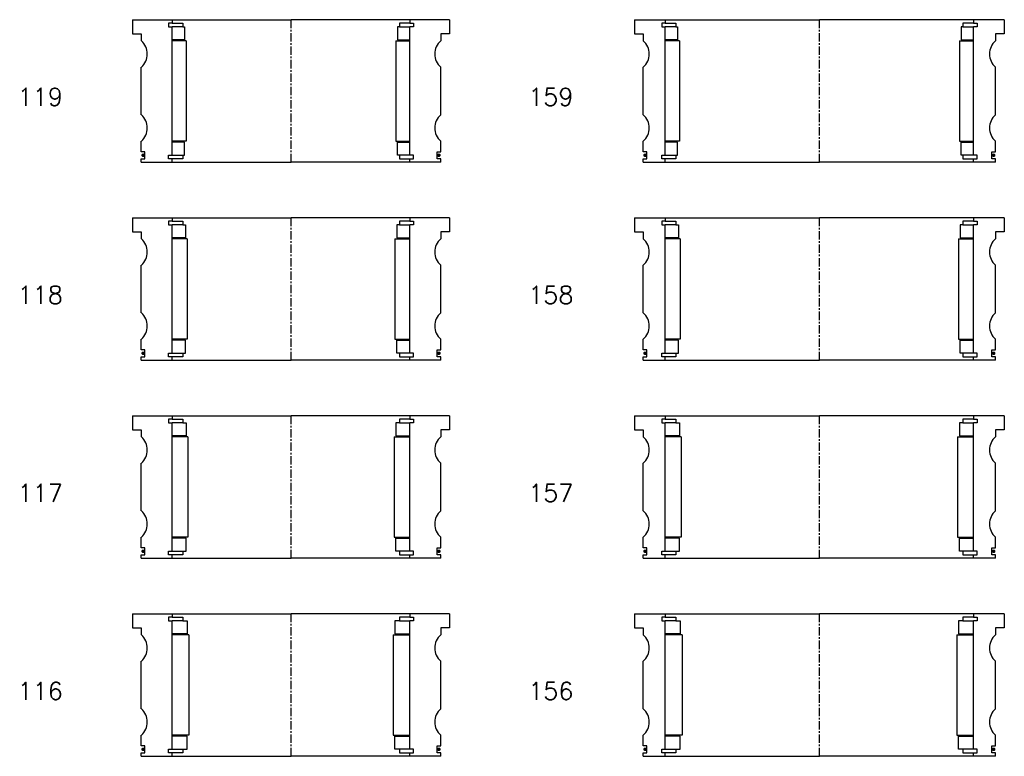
# Model space of a CAD drawing. Extents: x -2018 to 705, y -3434 to 10376.
# Tile 47 of 50: x 146 to 705, y 7708 to 8126. Entities that reach past the tile are written whole.
import ezdxf

# ---------------------------------------------------------------- set-up
doc = ezdxf.new("R2010")
doc.units = 0
doc.header["$LTSCALE"] = 0.15
doc.linetypes.add('CENTER', pattern=[50.8, 31.75, -6.35, 6.35, -6.35])
doc.layers.get('0').update_dxf_attribs({"linetype": 'CONTINUOUS'})
doc.layers.add('CENTER', color=9, linetype='CENTER')
doc.styles.add('ROMANS', font='romans')

# ---------------------------------------------------------------- blocks, each defined once
blk = doc.blocks.new('6S159210T')
for p, q in [((-105, 40.5), (-87.5, 40.5)), ((-105, 40.5), (-105, 32.5)), ((-87.5, 40.5), (0, 40.5)), ((-87.5, 40.5), (-87.5, 38.5)), ((87.5, 40.5), (0, 40.5)), ((87.5, 40.5), (87.5, 38.5)), ((105, 40.5), (87.5, 40.5)), ((105, 40.5), (105, 32.5)), ((-87.5, 38.5), (-89.5, 38.5)), ((-89.5, 38.5), (-89.5, 36.5)), ((-89.5, 36.5), (-87.5, 36.5)), ((-87.5, 38.5), (-81.5, 38.5)), ((-87.5, -36.5), (-87.5, 36.5)), ((-81.5, 36.5), (-87.5, 36.5)), ((-81.5, 38.5), (-81.5, 36.5)), ((-81.5, 36.5), (-80.5, 36.5)), ((-80.5, 36.5), (-80.5, 29)), ((81.5, 36.5), (80.5, 36.5)), ((80.5, 36.5), (80.5, 29)), ((87.5, 38.5), (81.5, 38.5)), ((81.5, 38.5), (81.5, 36.5)), ((81.5, 36.5), (87.5, 36.5)), ((87.5, 38.5), (89.5, 38.5)), ((89.5, 36.5), (87.5, 36.5)), ((87.5, -36.5), (87.5, 36.5)), ((89.5, 38.5), (89.5, 36.5)), ((-105, 32.5), (-100, 32.5)), ((-100, 32.5), (-100, 28.5)), ((-80.5, 29), (-87.5, 29)), ((-79.5, 28.5), (-87.5, 28.5)), ((-79.5, 28.5), (-79.5, -28.5)), ((79.5, 28.5), (79.5, -28.5)), ((79.5, 28.5), (87.5, 28.5)), ((80.5, 29), (87.5, 29)), ((100, 32.5), (100, 28.5)), ((105, 32.5), (100, 32.5)), ((-100, -13.5), (-100, 13.5)), ((100, -13.5), (100, 13.5)), ((-100, -34.5), (-100, -28.5)), ((-79.5, -28.5), (-87.5, -28.5)), ((-80.5, -29), (-87.5, -29)), ((-80.5, -36.5), (-80.5, -29)), ((79.5, -28.5), (87.5, -28.5)), ((80.5, -36.5), (80.5, -29)), ((80.5, -29), (87.5, -29)), ((100, -34.5), (100, -28.5)), ((-98, -34.5), (-100, -34.5)), ((-100, -40.5), (-100, -38.5)), ((-100, -38.5), (-98, -38.5)), ((-98, -38.5), (-98, -34.5)), ((-89.5, -38.5), (-89.5, -36.5)), ((-89.5, -36.5), (-87.5, -36.5)), ((-87.5, -38.5), (-89.5, -38.5)), ((-87.5, -36.5), (-81.5, -36.5)), ((-87.5, -40.5), (-87.5, -38.5)), ((-81.5, -38.5), (-87.5, -38.5)), ((-81.5, -36.5), (-81.5, -38.5)), ((-81.5, -36.5), (-80.5, -36.5)), ((81.5, -36.5), (80.5, -36.5)), ((87.5, -36.5), (81.5, -36.5)), ((81.5, -36.5), (81.5, -38.5)), ((81.5, -38.5), (87.5, -38.5)), ((89.5, -36.5), (87.5, -36.5)), ((87.5, -40.5), (87.5, -38.5)), ((87.5, -38.5), (89.5, -38.5)), ((89.5, -38.5), (89.5, -36.5)), ((98, -38.5), (98, -34.5)), ((98, -34.5), (100, -34.5)), ((100, -38.5), (98, -38.5)), ((100, -40.5), (100, -38.5)), ((-100, -40.5), (-87.5, -40.5)), ((-87.5, -40.5), (0, -40.5)), ((87.5, -40.5), (0, -40.5)), ((100, -40.5), (87.5, -40.5))]:
    blk.add_line(p, q)
at = {"const_width": 0.95}
for points in [[(-98.45, -36.52, -1), (-99.5, -36.52, -1)], [(98.45, -36.52, 1), (99.5, -36.52, 1)]]:
    blk.add_lwpolyline(points, format="xyb", close=True, dxfattribs=at)
for centre, start, end in [((-106.61, 21), 311.4096, 48.5904), ((106.61, 21), 131.4096, 228.5904), ((-106.61, -21), 311.4096, 48.5904), ((106.61, -21), 131.4096, 228.5904)]:
    blk.add_arc(centre, 10, start, end)
at = {"layer": 'CENTER'}
blk.add_line((0, -40.5), (0, 40.5), dxfattribs=at)
blk = doc.blocks.new('6S158210T')
for p, q in [((-105, 40.5), (-87.5, 40.5)), ((-105, 40.5), (-105, 32.5)), ((-87.5, 40.5), (0, 40.5)), ((-87.5, 40.5), (-87.5, 38.5)), ((87.5, 40.5), (0, 40.5)), ((87.5, 40.5), (87.5, 38.5)), ((105, 40.5), (87.5, 40.5)), ((105, 40.5), (105, 32.5)), ((-87.5, 38.5), (-89.5, 38.5)), ((-89.5, 38.5), (-89.5, 36.5)), ((-89.5, 36.5), (-87.5, 36.5)), ((-87.5, 38.5), (-81.5, 38.5)), ((-87.5, -36.5), (-87.5, 36.5)), ((-81.5, 36.5), (-87.5, 36.5)), ((-81.5, 38.5), (-81.5, 36.5)), ((-81.5, 36.5), (-80, 36.5)), ((-80, 36.5), (-80, 29)), ((81.5, 36.5), (80, 36.5)), ((80, 36.5), (80, 29)), ((87.5, 38.5), (81.5, 38.5)), ((81.5, 38.5), (81.5, 36.5)), ((81.5, 36.5), (87.5, 36.5)), ((87.5, 38.5), (89.5, 38.5)), ((89.5, 36.5), (87.5, 36.5)), ((87.5, -36.5), (87.5, 36.5)), ((89.5, 38.5), (89.5, 36.5)), ((-105, 32.5), (-100, 32.5)), ((-100, 32.5), (-100, 28.5)), ((-80, 29), (-87.5, 29)), ((-79, 28.5), (-87.5, 28.5)), ((-79, 28.5), (-79, -28.5)), ((79, 28.5), (79, -28.5)), ((79, 28.5), (87.5, 28.5)), ((80, 29), (87.5, 29)), ((100, 32.5), (100, 28.5)), ((105, 32.5), (100, 32.5)), ((-100, -13.5), (-100, 13.5)), ((100, -13.5), (100, 13.5)), ((-100, -34.5), (-100, -28.5)), ((-79, -28.5), (-87.5, -28.5)), ((-80, -29), (-87.5, -29)), ((-80, -36.5), (-80, -29)), ((79, -28.5), (87.5, -28.5)), ((80, -36.5), (80, -29)), ((80, -29), (87.5, -29)), ((100, -34.5), (100, -28.5)), ((-98, -34.5), (-100, -34.5)), ((-100, -40.5), (-100, -38.5)), ((-100, -38.5), (-98, -38.5)), ((-98, -38.5), (-98, -34.5)), ((-89.5, -38.5), (-89.5, -36.5)), ((-89.5, -36.5), (-87.5, -36.5)), ((-87.5, -38.5), (-89.5, -38.5)), ((-87.5, -36.5), (-81.5, -36.5)), ((-87.5, -40.5), (-87.5, -38.5)), ((-81.5, -38.5), (-87.5, -38.5)), ((-81.5, -36.5), (-81.5, -38.5)), ((-81.5, -36.5), (-80, -36.5)), ((81.5, -36.5), (80, -36.5)), ((87.5, -36.5), (81.5, -36.5)), ((81.5, -36.5), (81.5, -38.5)), ((81.5, -38.5), (87.5, -38.5)), ((89.5, -36.5), (87.5, -36.5)), ((87.5, -40.5), (87.5, -38.5)), ((87.5, -38.5), (89.5, -38.5)), ((89.5, -38.5), (89.5, -36.5)), ((98, -38.5), (98, -34.5)), ((98, -34.5), (100, -34.5)), ((100, -38.5), (98, -38.5)), ((100, -40.5), (100, -38.5)), ((-100, -40.5), (-87.5, -40.5)), ((-87.5, -40.5), (0, -40.5)), ((87.5, -40.5), (0, -40.5)), ((100, -40.5), (87.5, -40.5))]:
    blk.add_line(p, q)
at = {"const_width": 0.95}
for points in [[(-98.45, -36.52, -1), (-99.5, -36.52, -1)], [(98.45, -36.52, 1), (99.5, -36.52, 1)]]:
    blk.add_lwpolyline(points, format="xyb", close=True, dxfattribs=at)
for centre, start, end in [((-106.61, 21), 311.4096, 48.5904), ((106.61, 21), 131.4096, 228.5904), ((-106.61, -21), 311.4096, 48.5904), ((106.61, -21), 131.4096, 228.5904)]:
    blk.add_arc(centre, 10, start, end)
at = {"layer": 'CENTER'}
blk.add_line((0, -40.5), (0, 40.5), dxfattribs=at)
blk = doc.blocks.new('6S157210T')
for p, q in [((-105, 40.5), (-87.5, 40.5)), ((-105, 40.5), (-105, 32.5)), ((-87.5, 40.5), (0, 40.5)), ((-87.5, 40.5), (-87.5, 38.5)), ((87.5, 40.5), (0, 40.5)), ((87.5, 40.5), (87.5, 38.5)), ((105, 40.5), (87.5, 40.5)), ((105, 40.5), (105, 32.5)), ((-87.5, 38.5), (-89.5, 38.5)), ((-89.5, 38.5), (-89.5, 36.5)), ((-89.5, 36.5), (-87.5, 36.5)), ((-87.5, 38.5), (-81.5, 38.5)), ((-87.5, -36.5), (-87.5, 36.5)), ((-81.5, 36.5), (-87.5, 36.5)), ((-81.5, 38.5), (-81.5, 36.5)), ((-81.5, 36.5), (-79.5, 36.5)), ((-79.5, 36.5), (-79.5, 29)), ((81.5, 36.5), (79.5, 36.5)), ((79.5, 36.5), (79.5, 29)), ((87.5, 38.5), (81.5, 38.5)), ((81.5, 38.5), (81.5, 36.5)), ((81.5, 36.5), (87.5, 36.5)), ((87.5, 38.5), (89.5, 38.5)), ((89.5, 36.5), (87.5, 36.5)), ((87.5, -36.5), (87.5, 36.5)), ((89.5, 38.5), (89.5, 36.5)), ((-105, 32.5), (-100, 32.5)), ((-100, 32.5), (-100, 28.5)), ((-79.5, 29), (-87.5, 29)), ((-78.5, 28.5), (-87.5, 28.5)), ((-78.5, 28.5), (-78.5, -28.5)), ((78.5, 28.5), (78.5, -28.5)), ((78.5, 28.5), (87.5, 28.5)), ((79.5, 29), (87.5, 29)), ((100, 32.5), (100, 28.5)), ((105, 32.5), (100, 32.5)), ((-100, -13.5), (-100, 13.5)), ((100, -13.5), (100, 13.5)), ((-100, -34.5), (-100, -28.5)), ((-78.5, -28.5), (-87.5, -28.5)), ((-79.5, -29), (-87.5, -29)), ((-79.5, -36.5), (-79.5, -29)), ((78.5, -28.5), (87.5, -28.5)), ((79.5, -36.5), (79.5, -29)), ((79.5, -29), (87.5, -29)), ((100, -34.5), (100, -28.5)), ((-98, -34.5), (-100, -34.5)), ((-100, -40.5), (-100, -38.5)), ((-100, -38.5), (-98, -38.5)), ((-98, -38.5), (-98, -34.5)), ((-89.5, -38.5), (-89.5, -36.5)), ((-89.5, -36.5), (-87.5, -36.5)), ((-87.5, -38.5), (-89.5, -38.5)), ((-87.5, -36.5), (-81.5, -36.5)), ((-87.5, -40.5), (-87.5, -38.5)), ((-81.5, -38.5), (-87.5, -38.5)), ((-81.5, -36.5), (-81.5, -38.5)), ((-81.5, -36.5), (-79.5, -36.5)), ((81.5, -36.5), (79.5, -36.5)), ((87.5, -36.5), (81.5, -36.5)), ((81.5, -36.5), (81.5, -38.5)), ((81.5, -38.5), (87.5, -38.5)), ((89.5, -36.5), (87.5, -36.5)), ((87.5, -40.5), (87.5, -38.5)), ((87.5, -38.5), (89.5, -38.5)), ((89.5, -38.5), (89.5, -36.5)), ((98, -38.5), (98, -34.5)), ((98, -34.5), (100, -34.5)), ((100, -38.5), (98, -38.5)), ((100, -40.5), (100, -38.5)), ((-100, -40.5), (-87.5, -40.5)), ((-87.5, -40.5), (0, -40.5)), ((87.5, -40.5), (0, -40.5)), ((100, -40.5), (87.5, -40.5))]:
    blk.add_line(p, q)
at = {"const_width": 0.95}
for points in [[(-98.45, -36.52, -1), (-99.5, -36.52, -1)], [(98.45, -36.52, 1), (99.5, -36.52, 1)]]:
    blk.add_lwpolyline(points, format="xyb", close=True, dxfattribs=at)
for centre, start, end in [((-106.61, 21), 311.4096, 48.5904), ((106.61, 21), 131.4096, 228.5904), ((-106.61, -21), 311.4096, 48.5904), ((106.61, -21), 131.4096, 228.5904)]:
    blk.add_arc(centre, 10, start, end)
at = {"layer": 'CENTER'}
blk.add_line((0, -40.5), (0, 40.5), dxfattribs=at)
blk = doc.blocks.new('6S156210T')
for p, q in [((-105, 40.5), (-87.5, 40.5)), ((-105, 40.5), (-105, 32.5)), ((-87.5, 40.5), (0, 40.5)), ((-87.5, 40.5), (-87.5, 38.5)), ((87.5, 40.5), (0, 40.5)), ((87.5, 40.5), (87.5, 38.5)), ((105, 40.5), (87.5, 40.5)), ((105, 40.5), (105, 32.5)), ((-87.5, 38.5), (-89.5, 38.5)), ((-89.5, 38.5), (-89.5, 36.5)), ((-89.5, 36.5), (-87.5, 36.5)), ((-87.5, 38.5), (-81.5, 38.5)), ((-87.5, -36.5), (-87.5, 36.5)), ((-81.5, 36.5), (-87.5, 36.5)), ((-81.5, 38.5), (-81.5, 36.5)), ((-81.5, 36.5), (-79, 36.5)), ((-79, 36.5), (-79, 29)), ((81.5, 36.5), (79, 36.5)), ((79, 36.5), (79, 29)), ((87.5, 38.5), (81.5, 38.5)), ((81.5, 38.5), (81.5, 36.5)), ((81.5, 36.5), (87.5, 36.5)), ((87.5, 38.5), (89.5, 38.5)), ((89.5, 36.5), (87.5, 36.5)), ((87.5, -36.5), (87.5, 36.5)), ((89.5, 38.5), (89.5, 36.5)), ((-105, 32.5), (-100, 32.5)), ((-100, 32.5), (-100, 28.5)), ((-79, 29), (-87.5, 29)), ((-78, 28.5), (-87.5, 28.5)), ((-78, 28.5), (-78, -28.5)), ((78, 28.5), (78, -28.5)), ((78, 28.5), (87.5, 28.5)), ((79, 29), (87.5, 29)), ((100, 32.5), (100, 28.5)), ((105, 32.5), (100, 32.5)), ((-100, -13.5), (-100, 13.5)), ((100, -13.5), (100, 13.5)), ((-100, -34.5), (-100, -28.5)), ((-78, -28.5), (-87.5, -28.5)), ((-79, -29), (-87.5, -29)), ((-79, -36.5), (-79, -29)), ((78, -28.5), (87.5, -28.5)), ((79, -36.5), (79, -29)), ((79, -29), (87.5, -29)), ((100, -34.5), (100, -28.5)), ((-98, -34.5), (-100, -34.5)), ((-100, -40.5), (-100, -38.5)), ((-100, -38.5), (-98, -38.5)), ((-98, -38.5), (-98, -34.5)), ((-89.5, -38.5), (-89.5, -36.5)), ((-89.5, -36.5), (-87.5, -36.5)), ((-87.5, -38.5), (-89.5, -38.5)), ((-87.5, -36.5), (-81.5, -36.5)), ((-87.5, -40.5), (-87.5, -38.5)), ((-81.5, -38.5), (-87.5, -38.5)), ((-81.5, -36.5), (-81.5, -38.5)), ((-81.5, -36.5), (-79, -36.5)), ((81.5, -36.5), (79, -36.5)), ((87.5, -36.5), (81.5, -36.5)), ((81.5, -36.5), (81.5, -38.5)), ((81.5, -38.5), (87.5, -38.5)), ((89.5, -36.5), (87.5, -36.5)), ((87.5, -40.5), (87.5, -38.5)), ((87.5, -38.5), (89.5, -38.5)), ((89.5, -38.5), (89.5, -36.5)), ((98, -38.5), (98, -34.5)), ((98, -34.5), (100, -34.5)), ((100, -38.5), (98, -38.5)), ((100, -40.5), (100, -38.5)), ((-100, -40.5), (-87.5, -40.5)), ((-87.5, -40.5), (0, -40.5)), ((87.5, -40.5), (0, -40.5)), ((100, -40.5), (87.5, -40.5))]:
    blk.add_line(p, q)
at = {"const_width": 0.95}
for points in [[(-98.45, -36.52, -1), (-99.5, -36.52, -1)], [(98.45, -36.52, 1), (99.5, -36.52, 1)]]:
    blk.add_lwpolyline(points, format="xyb", close=True, dxfattribs=at)
for centre, start, end in [((-106.61, 21), 311.4096, 48.5904), ((106.61, 21), 131.4096, 228.5904), ((-106.61, -21), 311.4096, 48.5904), ((106.61, -21), 131.4096, 228.5904)]:
    blk.add_arc(centre, 10, start, end)
at = {"layer": 'CENTER'}
blk.add_line((0, -40.5), (0, 40.5), dxfattribs=at)
blk = doc.blocks.new('6S119180T')
for p, q in [((-90, 40.5), (-67.5, 40.5)), ((-90, 40.5), (-90, 32.5)), ((-67.5, 40.5), (0, 40.5)), ((-67.5, 40.5), (-67.5, 38.5)), ((67.5, 40.5), (0, 40.5)), ((67.5, 40.5), (67.5, 38.5)), ((90, 40.5), (67.5, 40.5)), ((90, 40.5), (90, 32.5)), ((-67.5, 38.5), (-69.5, 38.5)), ((-69.5, 38.5), (-69.5, 36.5)), ((-69.5, 36.5), (-67.5, 36.5)), ((-67.5, 38.5), (-61.5, 38.5)), ((-67.5, -36.5), (-67.5, 36.5)), ((-61.5, 36.5), (-67.5, 36.5)), ((-61.5, 38.5), (-61.5, 36.5)), ((-61.5, 36.5), (-60.5, 36.5)), ((-60.5, 36.5), (-60.5, 29)), ((61.5, 36.5), (60.5, 36.5)), ((60.5, 36.5), (60.5, 29)), ((67.5, 38.5), (61.5, 38.5)), ((61.5, 38.5), (61.5, 36.5)), ((61.5, 36.5), (67.5, 36.5)), ((67.5, 38.5), (69.5, 38.5)), ((69.5, 36.5), (67.5, 36.5)), ((67.5, -36.5), (67.5, 36.5)), ((69.5, 38.5), (69.5, 36.5)), ((-90, 32.5), (-85, 32.5)), ((-85, 32.5), (-85, 28.5)), ((-60.5, 29), (-67.5, 29)), ((-59.5, 28.5), (-67.5, 28.5)), ((-59.5, 28.5), (-59.5, -28.5)), ((59.5, 28.5), (59.5, -28.5)), ((59.5, 28.5), (67.5, 28.5)), ((60.5, 29), (67.5, 29)), ((85, 32.5), (85, 28.5)), ((90, 32.5), (85, 32.5)), ((-85, -13.5), (-85, 13.5)), ((85, -13.5), (85, 13.5)), ((-85, -34.5), (-85, -28.5)), ((-59.5, -28.5), (-67.5, -28.5)), ((-60.5, -29), (-67.5, -29)), ((-60.5, -36.5), (-60.5, -29)), ((59.5, -28.5), (67.5, -28.5)), ((60.5, -36.5), (60.5, -29)), ((60.5, -29), (67.5, -29)), ((85, -34.5), (85, -28.5)), ((-83, -34.5), (-85, -34.5)), ((-85, -40.5), (-85, -38.5)), ((-85, -38.5), (-83, -38.5)), ((-83, -38.5), (-83, -34.5)), ((-69.5, -38.5), (-69.5, -36.5)), ((-69.5, -36.5), (-67.5, -36.5)), ((-67.5, -38.5), (-69.5, -38.5)), ((-67.5, -36.5), (-61.5, -36.5)), ((-67.5, -40.5), (-67.5, -38.5)), ((-61.5, -38.5), (-67.5, -38.5)), ((-61.5, -36.5), (-61.5, -38.5)), ((-61.5, -36.5), (-60.5, -36.5)), ((61.5, -36.5), (60.5, -36.5)), ((67.5, -36.5), (61.5, -36.5)), ((61.5, -36.5), (61.5, -38.5)), ((61.5, -38.5), (67.5, -38.5)), ((69.5, -36.5), (67.5, -36.5)), ((67.5, -40.5), (67.5, -38.5)), ((67.5, -38.5), (69.5, -38.5)), ((69.5, -38.5), (69.5, -36.5)), ((83, -38.5), (83, -34.5)), ((83, -34.5), (85, -34.5)), ((85, -38.5), (83, -38.5)), ((85, -40.5), (85, -38.5)), ((-85, -40.5), (-67.5, -40.5)), ((-67.5, -40.5), (0, -40.5)), ((67.5, -40.5), (0, -40.5)), ((85, -40.5), (67.5, -40.5))]:
    blk.add_line(p, q)
at = {"const_width": 0.95}
for points in [[(-83.45, -36.52, -1), (-84.5, -36.52, -1)], [(83.45, -36.52, 1), (84.5, -36.52, 1)]]:
    blk.add_lwpolyline(points, format="xyb", close=True, dxfattribs=at)
for centre, start, end in [((-91.61, 21), 311.4096, 48.5904), ((91.61, 21), 131.4096, 228.5904), ((-91.61, -21), 311.4096, 48.5904), ((91.61, -21), 131.4096, 228.5904)]:
    blk.add_arc(centre, 10, start, end)
at = {"layer": 'CENTER'}
blk.add_line((0, -40.5), (0, 40.5), dxfattribs=at)
blk = doc.blocks.new('6S118180T')
for p, q in [((-90, 40.5), (-67.5, 40.5)), ((-90, 40.5), (-90, 32.5)), ((-67.5, 40.5), (0, 40.5)), ((-67.5, 40.5), (-67.5, 38.5)), ((67.5, 40.5), (0, 40.5)), ((67.5, 40.5), (67.5, 38.5)), ((90, 40.5), (67.5, 40.5)), ((90, 40.5), (90, 32.5)), ((-67.5, 38.5), (-69.5, 38.5)), ((-69.5, 38.5), (-69.5, 36.5)), ((-69.5, 36.5), (-67.5, 36.5)), ((-67.5, 38.5), (-61.5, 38.5)), ((-67.5, -36.5), (-67.5, 36.5)), ((-61.5, 36.5), (-67.5, 36.5)), ((-61.5, 38.5), (-61.5, 36.5)), ((-61.5, 36.5), (-60, 36.5)), ((-60, 36.5), (-60, 29)), ((61.5, 36.5), (60, 36.5)), ((60, 36.5), (60, 29)), ((67.5, 38.5), (61.5, 38.5)), ((61.5, 38.5), (61.5, 36.5)), ((61.5, 36.5), (67.5, 36.5)), ((67.5, 38.5), (69.5, 38.5)), ((69.5, 36.5), (67.5, 36.5)), ((67.5, -36.5), (67.5, 36.5)), ((69.5, 38.5), (69.5, 36.5)), ((-90, 32.5), (-85, 32.5)), ((-85, 32.5), (-85, 28.5)), ((-60, 29), (-67.5, 29)), ((-59, 28.5), (-67.5, 28.5)), ((-59, 28.5), (-59, -28.5)), ((59, 28.5), (59, -28.5)), ((59, 28.5), (67.5, 28.5)), ((60, 29), (67.5, 29)), ((85, 32.5), (85, 28.5)), ((90, 32.5), (85, 32.5)), ((-85, -13.5), (-85, 13.5)), ((85, -13.5), (85, 13.5)), ((-85, -34.5), (-85, -28.5)), ((-59, -28.5), (-67.5, -28.5)), ((-60, -29), (-67.5, -29)), ((-60, -36.5), (-60, -29)), ((59, -28.5), (67.5, -28.5)), ((60, -36.5), (60, -29)), ((60, -29), (67.5, -29)), ((85, -34.5), (85, -28.5)), ((-83, -34.5), (-85, -34.5)), ((-85, -40.5), (-85, -38.5)), ((-85, -38.5), (-83, -38.5)), ((-83, -38.5), (-83, -34.5)), ((-69.5, -38.5), (-69.5, -36.5)), ((-69.5, -36.5), (-67.5, -36.5)), ((-67.5, -38.5), (-69.5, -38.5)), ((-67.5, -36.5), (-61.5, -36.5)), ((-67.5, -40.5), (-67.5, -38.5)), ((-61.5, -38.5), (-67.5, -38.5)), ((-61.5, -36.5), (-61.5, -38.5)), ((-61.5, -36.5), (-60, -36.5)), ((61.5, -36.5), (60, -36.5)), ((67.5, -36.5), (61.5, -36.5)), ((61.5, -36.5), (61.5, -38.5)), ((61.5, -38.5), (67.5, -38.5)), ((69.5, -36.5), (67.5, -36.5)), ((67.5, -40.5), (67.5, -38.5)), ((67.5, -38.5), (69.5, -38.5)), ((69.5, -38.5), (69.5, -36.5)), ((83, -38.5), (83, -34.5)), ((83, -34.5), (85, -34.5)), ((85, -38.5), (83, -38.5)), ((85, -40.5), (85, -38.5)), ((-85, -40.5), (-67.5, -40.5)), ((-67.5, -40.5), (0, -40.5)), ((67.5, -40.5), (0, -40.5)), ((85, -40.5), (67.5, -40.5))]:
    blk.add_line(p, q)
at = {"const_width": 0.95}
for points in [[(-83.45, -36.52, -1), (-84.5, -36.52, -1)], [(83.45, -36.52, 1), (84.5, -36.52, 1)]]:
    blk.add_lwpolyline(points, format="xyb", close=True, dxfattribs=at)
for centre, start, end in [((-91.61, 21), 311.4096, 48.5904), ((91.61, 21), 131.4096, 228.5904), ((-91.61, -21), 311.4096, 48.5904), ((91.61, -21), 131.4096, 228.5904)]:
    blk.add_arc(centre, 10, start, end)
at = {"layer": 'CENTER'}
blk.add_line((0, -40.5), (0, 40.5), dxfattribs=at)
blk = doc.blocks.new('6S117180T')
for p, q in [((-90, 40.5), (-67.5, 40.5)), ((-90, 40.5), (-90, 32.5)), ((-67.5, 40.5), (0, 40.5)), ((-67.5, 40.5), (-67.5, 38.5)), ((67.5, 40.5), (0, 40.5)), ((67.5, 40.5), (67.5, 38.5)), ((90, 40.5), (67.5, 40.5)), ((90, 40.5), (90, 32.5)), ((-67.5, 38.5), (-69.5, 38.5)), ((-69.5, 38.5), (-69.5, 36.5)), ((-69.5, 36.5), (-67.5, 36.5)), ((-67.5, 38.5), (-61.5, 38.5)), ((-67.5, -36.5), (-67.5, 36.5)), ((-61.5, 36.5), (-67.5, 36.5)), ((-61.5, 38.5), (-61.5, 36.5)), ((-61.5, 36.5), (-59.5, 36.5)), ((-59.5, 36.5), (-59.5, 29)), ((61.5, 36.5), (59.5, 36.5)), ((59.5, 36.5), (59.5, 29)), ((67.5, 38.5), (61.5, 38.5)), ((61.5, 38.5), (61.5, 36.5)), ((61.5, 36.5), (67.5, 36.5)), ((67.5, 38.5), (69.5, 38.5)), ((69.5, 36.5), (67.5, 36.5)), ((67.5, -36.5), (67.5, 36.5)), ((69.5, 38.5), (69.5, 36.5)), ((-90, 32.5), (-85, 32.5)), ((-85, 32.5), (-85, 28.5)), ((-59.5, 29), (-67.5, 29)), ((-58.5, 28.5), (-67.5, 28.5)), ((-58.5, 28.5), (-58.5, -28.5)), ((58.5, 28.5), (58.5, -28.5)), ((58.5, 28.5), (67.5, 28.5)), ((59.5, 29), (67.5, 29)), ((85, 32.5), (85, 28.5)), ((90, 32.5), (85, 32.5)), ((-85, -13.5), (-85, 13.5)), ((85, -13.5), (85, 13.5)), ((-85, -34.5), (-85, -28.5)), ((-58.5, -28.5), (-67.5, -28.5)), ((-59.5, -29), (-67.5, -29)), ((-59.5, -36.5), (-59.5, -29)), ((58.5, -28.5), (67.5, -28.5)), ((59.5, -36.5), (59.5, -29)), ((59.5, -29), (67.5, -29)), ((85, -34.5), (85, -28.5)), ((-83, -34.5), (-85, -34.5)), ((-85, -40.5), (-85, -38.5)), ((-85, -38.5), (-83, -38.5)), ((-83, -38.5), (-83, -34.5)), ((-69.5, -38.5), (-69.5, -36.5)), ((-69.5, -36.5), (-67.5, -36.5)), ((-67.5, -38.5), (-69.5, -38.5)), ((-67.5, -36.5), (-61.5, -36.5)), ((-67.5, -40.5), (-67.5, -38.5)), ((-61.5, -38.5), (-67.5, -38.5)), ((-61.5, -36.5), (-61.5, -38.5)), ((-61.5, -36.5), (-59.5, -36.5)), ((61.5, -36.5), (59.5, -36.5)), ((67.5, -36.5), (61.5, -36.5)), ((61.5, -36.5), (61.5, -38.5)), ((61.5, -38.5), (67.5, -38.5)), ((69.5, -36.5), (67.5, -36.5)), ((67.5, -40.5), (67.5, -38.5)), ((67.5, -38.5), (69.5, -38.5)), ((69.5, -38.5), (69.5, -36.5)), ((83, -38.5), (83, -34.5)), ((83, -34.5), (85, -34.5)), ((85, -38.5), (83, -38.5)), ((85, -40.5), (85, -38.5)), ((-85, -40.5), (-67.5, -40.5)), ((-67.5, -40.5), (0, -40.5)), ((67.5, -40.5), (0, -40.5)), ((85, -40.5), (67.5, -40.5))]:
    blk.add_line(p, q)
at = {"const_width": 0.95}
for points in [[(-83.45, -36.52, -1), (-84.5, -36.52, -1)], [(83.45, -36.52, 1), (84.5, -36.52, 1)]]:
    blk.add_lwpolyline(points, format="xyb", close=True, dxfattribs=at)
for centre, start, end in [((-91.61, 21), 311.4096, 48.5904), ((91.61, 21), 131.4096, 228.5904), ((-91.61, -21), 311.4096, 48.5904), ((91.61, -21), 131.4096, 228.5904)]:
    blk.add_arc(centre, 10, start, end)
at = {"layer": 'CENTER'}
blk.add_line((0, -40.5), (0, 40.5), dxfattribs=at)
blk = doc.blocks.new('6S116180T')
for p, q in [((-90, 40.5), (-67.5, 40.5)), ((-90, 40.5), (-90, 32.5)), ((-67.5, 40.5), (0, 40.5)), ((-67.5, 40.5), (-67.5, 38.5)), ((67.5, 40.5), (0, 40.5)), ((67.5, 40.5), (67.5, 38.5)), ((90, 40.5), (67.5, 40.5)), ((90, 40.5), (90, 32.5)), ((-67.5, 38.5), (-69.5, 38.5)), ((-69.5, 38.5), (-69.5, 36.5)), ((-69.5, 36.5), (-67.5, 36.5)), ((-67.5, 38.5), (-61.5, 38.5)), ((-67.5, -36.5), (-67.5, 36.5)), ((-61.5, 36.5), (-67.5, 36.5)), ((-61.5, 38.5), (-61.5, 36.5)), ((-61.5, 36.5), (-59, 36.5)), ((-59, 36.5), (-59, 29)), ((61.5, 36.5), (59, 36.5)), ((59, 36.5), (59, 29)), ((67.5, 38.5), (61.5, 38.5)), ((61.5, 38.5), (61.5, 36.5)), ((61.5, 36.5), (67.5, 36.5)), ((67.5, 38.5), (69.5, 38.5)), ((69.5, 36.5), (67.5, 36.5)), ((67.5, -36.5), (67.5, 36.5)), ((69.5, 38.5), (69.5, 36.5)), ((-90, 32.5), (-85, 32.5)), ((-85, 32.5), (-85, 28.5)), ((-59, 29), (-67.5, 29)), ((-58, 28.5), (-67.5, 28.5)), ((-58, 28.5), (-58, -28.5)), ((58, 28.5), (58, -28.5)), ((58, 28.5), (67.5, 28.5)), ((59, 29), (67.5, 29)), ((85, 32.5), (85, 28.5)), ((90, 32.5), (85, 32.5)), ((-85, -13.5), (-85, 13.5)), ((85, -13.5), (85, 13.5)), ((-85, -34.5), (-85, -28.5)), ((-58, -28.5), (-67.5, -28.5)), ((-59, -29), (-67.5, -29)), ((-59, -36.5), (-59, -29)), ((58, -28.5), (67.5, -28.5)), ((59, -36.5), (59, -29)), ((59, -29), (67.5, -29)), ((85, -34.5), (85, -28.5)), ((-83, -34.5), (-85, -34.5)), ((-85, -40.5), (-85, -38.5)), ((-85, -38.5), (-83, -38.5)), ((-83, -38.5), (-83, -34.5)), ((-69.5, -38.5), (-69.5, -36.5)), ((-69.5, -36.5), (-67.5, -36.5)), ((-67.5, -38.5), (-69.5, -38.5)), ((-67.5, -36.5), (-61.5, -36.5)), ((-67.5, -40.5), (-67.5, -38.5)), ((-61.5, -38.5), (-67.5, -38.5)), ((-61.5, -36.5), (-61.5, -38.5)), ((-61.5, -36.5), (-59, -36.5)), ((61.5, -36.5), (59, -36.5)), ((67.5, -36.5), (61.5, -36.5)), ((61.5, -36.5), (61.5, -38.5)), ((61.5, -38.5), (67.5, -38.5)), ((69.5, -36.5), (67.5, -36.5)), ((67.5, -40.5), (67.5, -38.5)), ((67.5, -38.5), (69.5, -38.5)), ((69.5, -38.5), (69.5, -36.5)), ((83, -38.5), (83, -34.5)), ((83, -34.5), (85, -34.5)), ((85, -38.5), (83, -38.5)), ((85, -40.5), (85, -38.5)), ((-85, -40.5), (-67.5, -40.5)), ((-67.5, -40.5), (0, -40.5)), ((67.5, -40.5), (0, -40.5)), ((85, -40.5), (67.5, -40.5))]:
    blk.add_line(p, q)
at = {"const_width": 0.95}
for points in [[(-83.45, -36.52, -1), (-84.5, -36.52, -1)], [(83.45, -36.52, 1), (84.5, -36.52, 1)]]:
    blk.add_lwpolyline(points, format="xyb", close=True, dxfattribs=at)
for centre, start, end in [((-91.61, 21), 311.4096, 48.5904), ((91.61, 21), 131.4096, 228.5904), ((-91.61, -21), 311.4096, 48.5904), ((91.61, -21), 131.4096, 228.5904)]:
    blk.add_arc(centre, 10, start, end)
at = {"layer": 'CENTER'}
blk.add_line((0, -40.5), (0, 40.5), dxfattribs=at)

msp = doc.modelspace()

# ---------------------------------------------------------------- block references
for name, p in [('6S119180T', (300, 8086)), ('6S159210T', (600, 8086)), ('6S118180T', (300, 7973.5)), ('6S158210T', (600, 7973.5)), ('6S117180T', (300, 7861)), ('6S157210T', (600, 7861)), ('6S116180T', (300, 7748.5)), ('6S156210T', (600, 7748.5))]:
    msp.add_blockref(name, p)

# ---------------------------------------------------------------- texts
at = {"style": 'ROMANS'}
for s, p in [('119', (144.74, 8077.62)), ('159', (434.64, 8077.62)), ('118', (144.74, 7965.12)), ('158', (434.64, 7965.12)), ('117', (144.74, 7852.62)), ('157', (434.64, 7852.62)), ('116', (144.74, 7740.12)), ('156', (434.64, 7740.12))]:
    msp.add_text(s, height=10, dxfattribs=at).set_placement(p)

doc.saveas('drawing.dxf')
